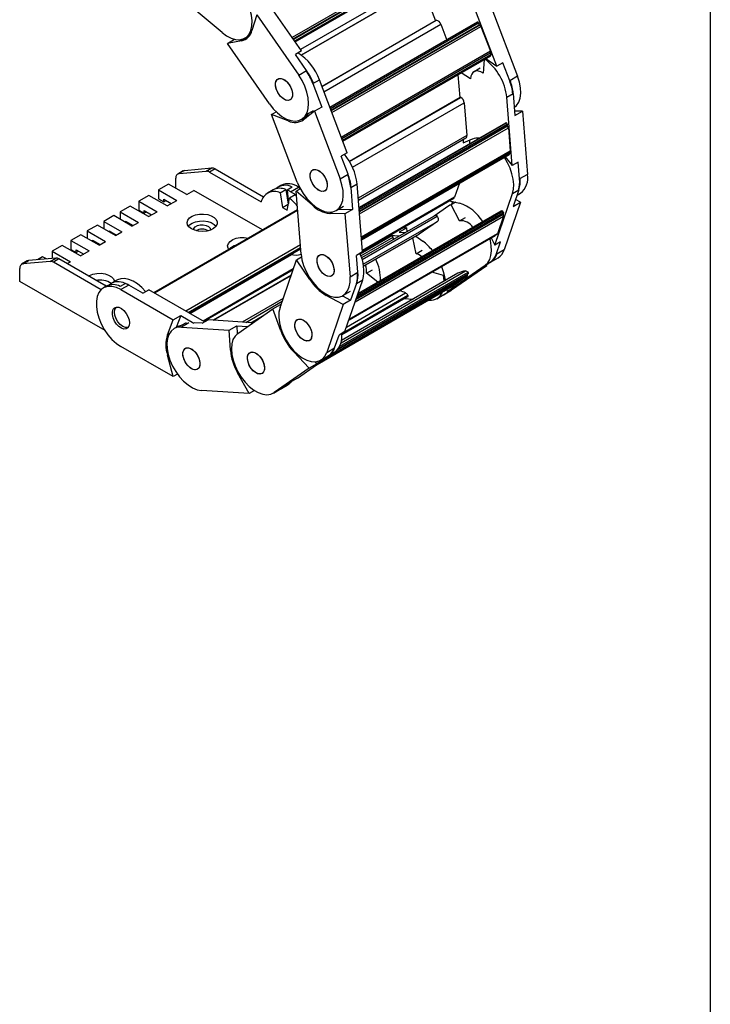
# Model space of a CAD drawing. Header units: millimetres. Extents: x 19 to 819, y 19 to 629.
# Tile 5 of 8: x 751 to 819, y 349 to 446. Entities that reach past the tile are written whole.
import ezdxf

# ---------------------------------------------------------------- set-up
doc = ezdxf.new("R2010")
doc.units = ezdxf.units.MM
doc.header["$LTSCALE"] = 3
doc.layers.add('TEXT', color=140, linetype='Continuous', lineweight=25)

msp = doc.modelspace()

# ---------------------------------------------------------------- linework, layer by layer
for p, q in [((792.451, 453.119), (777.663, 444.582)), ((777.752, 444.454), (792.489, 452.961)), ((792.502, 452.894), (777.789, 444.4)), ((792.609, 452.74), (777.897, 444.246)), ((777.956, 444.161), (792.616, 452.625)), ((770.704, 445.081), (765.642, 449.329)), ((778.583, 443.26), (774.08, 449.731)), ((790.163, 450.132), (778.49, 443.394)), ((790.228, 449.581), (778.564, 442.847)), ((778.565, 442.846), (790.218, 449.573)), ((790.962, 448.658), (791.878, 446.255)), ((797.971, 441.736), (795.211, 448.974)), ((797.48, 447.437), (800.031, 440.744)), ((774.152, 446.849), (773.672, 445.275)), ((774.152, 446.849), (778.316, 440.866)), ((791.943, 446.293), (780.611, 439.75)), ((780.613, 439.745), (791.966, 446.299)), ((780.813, 439.221), (792.4, 445.91)), ((796.06, 446.109), (781.411, 437.652)), ((781.452, 437.544), (796.161, 446.035)), ((781.517, 437.372), (796.227, 445.863)), ((796.276, 445.812), (781.542, 437.306)), ((781.602, 437.15), (796.389, 445.687)), ((792.4, 445.91), (792.998, 444.341)), ((796.161, 446.035), (796.227, 445.863)), ((796.389, 445.687), (797.327, 443.225)), ((771.239, 444.012), (771.937, 444.416)), ((773.362, 444.685), (772.637, 444.267)), ((772.969, 444.529), (773.245, 444.688)), ((773.201, 444.663), (773.369, 444.694)), ((772.637, 444.267), (771.239, 444.012)), ((775.402, 438.029), (771.239, 444.012)), ((778.583, 443.26), (777.989, 442.918)), ((779.101, 441.319), (777.989, 442.918)), ((797.327, 443.225), (782.54, 434.689)), ((782.58, 434.585), (797.313, 443.09)), ((797.305, 443.035), (782.596, 434.543)), ((797.37, 442.862), (782.661, 434.371)), ((782.685, 434.309), (797.36, 442.78)), ((796.711, 442.406), (796.618, 441.069)), ((796.868, 442.496), (797.971, 441.736)), ((797.305, 443.035), (797.37, 442.862)), ((796.304, 441.549), (795.71, 441.206)), ((798.565, 442.079), (797.971, 441.736)), ((799.246, 440.291), (798.565, 442.079)), ((778.316, 440.866), (779.101, 441.319)), ((779.726, 440.035), (780.362, 440.402)), ((783.122, 433.164), (780.362, 440.402)), ((794.101, 440.899), (794.284, 438.63)), ((795.373, 440.509), (794.436, 441.092)), ((800.031, 440.744), (799.246, 440.291)), ((779.726, 440.035), (780.615, 437.701)), ((794.329, 438.656), (783.344, 432.314)), ((783.362, 432.285), (794.394, 438.653)), ((798.956, 438.661), (799.592, 439.028)), ((799.499, 431.895), (798.956, 438.661)), ((799.592, 439.028), (799.767, 436.847)), ((780.615, 437.701), (779.873, 437.273)), ((783.657, 431.724), (794.741, 438.123)), ((794.741, 438.123), (795.002, 434.876)), ((775.624, 436.956), (776.085, 437.223)), ((778.175, 430.263), (775.624, 436.956)), ((777.275, 436.32), (775.624, 436.956)), ((778.584, 436.46), (778.859, 436.619)), ((779.873, 437.273), (778.785, 436.433)), ((779.315, 437.084), (779.781, 437.354)), ((779.873, 437.273), (782.424, 430.58)), ((800.51, 437.276), (799.731, 437.295)), ((799.767, 436.847), (800.51, 437.276)), ((800.51, 437.276), (801.012, 431.02)), ((777.396, 436.39), (777.275, 436.32)), ((798.821, 436.105), (784.297, 427.72)), ((784.298, 427.701), (798.891, 436.125)), ((784.311, 427.542), (798.986, 436.014)), ((784.324, 427.381), (798.999, 435.853)), ((799.036, 435.787), (784.331, 427.298)), ((784.346, 427.105), (799.118, 435.632)), ((798.986, 436.014), (798.999, 435.853)), ((799.118, 435.632), (799.303, 433.331)), ((795.002, 434.876), (784.222, 428.653)), ((784.237, 428.472), (794.91, 434.633)), ((794.643, 434.153), (795.557, 434.529)), ((794.618, 434.465), (794.643, 434.153)), ((795.245, 434.4), (795.272, 434.056)), ((783.122, 433.164), (782.528, 432.821)), ((783.209, 431.033), (782.528, 432.821)), ((799.303, 433.331), (784.531, 424.804)), ((784.536, 424.743), (799.272, 433.25)), ((799.211, 433.209), (784.536, 424.738)), ((799.224, 433.048), (784.549, 424.576)), ((784.552, 424.54), (799.205, 432.999)), ((798.794, 432.762), (799.499, 431.895)), ((799.211, 433.215), (799.211, 433.209)), ((799.211, 433.209), (799.224, 433.048)), ((766.991, 431.413), (769.693, 431.654)), ((769.141, 431.336), (769.693, 431.654)), ((800.093, 432.238), (799.499, 431.895)), ((800.227, 430.567), (800.093, 432.238)), ((766.121, 429.645), (766.121, 430.642)), ((766.859, 431.372), (766.308, 431.054)), ((766.991, 431.413), (766.44, 431.094)), ((766.44, 431.094), (769.141, 431.336)), ((770.011, 431.569), (769.459, 431.251)), ((769.459, 431.251), (774.592, 428.287)), ((770.011, 431.569), (774.824, 428.791)), ((782.424, 430.58), (783.209, 431.033)), ((801.012, 431.02), (800.227, 430.567)), ((765.4, 430.062), (764.403, 429.486)), ((767.203, 429.021), (765.4, 430.062)), ((776.552, 429.927), (776.276, 429.768)), ((777.67, 429.762), (777.161, 429.468)), ((777.492, 429.303), (778.277, 429.756)), ((778.277, 429.756), (778.448, 429.657)), ((783.47, 429.721), (784.107, 430.089)), ((783.47, 429.721), (783.645, 427.54)), ((784.65, 423.323), (784.107, 430.089)), ((794.258, 430.143), (793.778, 428.747)), ((763.449, 428.935), (762.452, 428.359)), ((765.252, 427.894), (763.449, 428.935)), ((764.403, 429.486), (766.206, 428.445)), ((764.403, 429.486), (764.403, 428.604)), ((767.203, 429.021), (767.925, 429.437)), ((774.732, 425.507), (767.925, 429.437)), ((775.767, 429.474), (775.215, 429.155)), ((776.485, 429.198), (777.036, 429.516)), ((776.485, 429.198), (776.702, 427.751)), ((777.036, 429.516), (777.253, 428.069)), ((777.161, 429.468), (777.308, 428.146)), ((777.179, 427.475), (777.407, 428.663)), ((777.958, 428.982), (777.407, 428.663)), ((778.079, 428.964), (777.492, 429.303)), ((777.958, 428.982), (778.087, 428.875)), ((778.047, 429.37), (778.47, 429.614)), ((778.549, 423.114), (778.047, 429.37)), ((779.667, 427.952), (778.047, 429.37)), ((793.778, 428.747), (784.638, 423.471)), ((797.755, 423.996), (799.521, 429.13)), ((799.521, 429.13), (800.157, 429.497)), ((800.157, 429.497), (799.588, 427.842)), ((799.976, 428.969), (800.309, 429.161)), ((761.603, 427.869), (760.606, 427.294)), ((763.406, 426.829), (761.603, 427.869)), ((762.452, 428.359), (764.255, 427.318)), ((762.452, 428.359), (762.452, 427.477)), ((764.403, 428.604), (764.934, 428.298)), ((764.934, 428.567), (765.676, 428.139)), ((764.934, 428.298), (764.934, 428.567)), ((764.934, 428.298), (765.167, 428.433)), ((765.252, 427.894), (766.206, 428.445)), ((776.702, 427.751), (777.253, 428.069)), ((776.702, 427.751), (777.179, 427.475)), ((777.253, 428.069), (777.289, 428.048)), ((779.746, 427.998), (779.667, 427.952)), ((782.025, 427.434), (782.767, 427.862)), ((784.642, 423.418), (793.701, 428.647)), ((793.197, 427.887), (791.747, 426.879)), ((793.856, 428.272), (793.278, 427.939)), ((793.282, 428.405), (794.276, 428.175)), ((793.875, 428.268), (793.435, 428.014)), ((794.26, 426.403), (793.435, 428.014)), ((793.565, 428.34), (793.463, 428.046)), ((800.331, 428.271), (798.698, 423.524)), ((799.588, 427.842), (800.331, 428.271)), ((800.331, 428.271), (799.829, 428.543)), ((759.97, 426.927), (758.973, 426.351)), ((761.773, 425.886), (759.97, 426.927)), ((760.606, 427.294), (762.409, 426.253)), ((760.606, 427.294), (760.606, 426.559)), ((762.452, 427.477), (762.982, 427.171)), ((762.982, 427.441), (763.724, 427.012)), ((762.982, 427.171), (762.982, 427.441)), ((762.982, 427.171), (763.215, 427.306)), ((763.406, 426.829), (764.255, 427.318)), ((778.196, 427.507), (763.956, 419.287)), ((764, 419.261), (778.2, 427.459)), ((781.393, 427.149), (781.646, 427.295)), ((782.903, 427.111), (781.393, 427.149)), ((782.269, 427.575), (783.645, 427.54)), ((783.645, 427.54), (782.903, 427.111)), ((782.903, 427.111), (783.405, 420.856)), ((783.924, 418.384), (798.64, 426.879)), ((798.602, 427.038), (784.001, 418.609)), ((784.035, 418.707), (798.584, 427.106)), ((784.077, 418.83), (798.626, 427.228)), ((784.151, 419.045), (798.56, 427.363)), ((798.363, 427.37), (784.203, 419.196)), ((791.904, 426.97), (784.556, 422.728)), ((784.601, 422.589), (792.05, 426.889)), ((794.26, 426.403), (794.854, 426.746)), ((798.64, 426.879), (798.039, 425.133)), ((798.626, 427.228), (798.584, 427.106)), ((758.336, 425.984), (757.339, 425.408)), ((760.139, 424.943), (758.336, 425.984)), ((758.973, 426.351), (760.776, 425.31)), ((758.973, 426.351), (758.973, 425.616)), ((761.136, 426.375), (761.879, 425.947)), ((761.136, 426.253), (761.136, 426.375)), ((761.264, 426.179), (761.37, 426.241)), ((761.773, 425.886), (762.409, 426.253)), ((784.72, 422.113), (792.072, 426.358)), ((789.035, 425.731), (788.293, 425.303)), ((788.69, 425.754), (789.035, 425.731)), ((789.058, 425.327), (789.035, 425.731)), ((792.072, 426.358), (790.261, 425.099)), ((756.703, 425.041), (755.706, 424.465)), ((758.506, 424), (756.703, 425.041)), ((757.339, 425.408), (759.142, 424.367)), ((757.339, 425.408), (757.339, 424.673)), ((759.503, 425.432), (760.245, 425.004)), ((759.503, 425.31), (759.503, 425.432)), ((759.63, 425.236), (759.736, 425.298)), ((760.139, 424.943), (760.776, 425.31)), ((783.298, 416.565), (797.836, 424.958)), ((797.852, 424.978), (783.303, 416.579)), ((783.316, 416.615), (798.013, 425.1)), ((798.039, 425.133), (783.324, 416.638)), ((787.54, 424.93), (784.408, 423.121)), ((784.48, 422.939), (787.68, 424.786)), ((790.261, 425.099), (784.753, 421.919)), ((784.753, 421.919), (790.251, 425.092)), ((787.29, 424.946), (787.54, 424.93)), ((788.306, 424.893), (787.311, 424.958)), ((788.293, 425.303), (788.942, 425.26)), ((789.923, 424.903), (790.618, 424.4)), ((790.261, 425.099), (790.251, 425.092)), ((797.864, 425.014), (797.852, 424.978)), ((754.857, 423.975), (753.86, 423.4)), ((756.66, 422.934), (754.857, 423.975)), ((755.706, 424.465), (757.509, 423.424)), ((755.706, 424.465), (755.706, 423.583)), ((757.87, 424.489), (758.612, 424.061)), ((757.87, 424.367), (757.87, 424.489)), ((757.997, 424.294), (758.103, 424.355)), ((758.506, 424), (759.142, 424.367)), ((778.477, 424.018), (767.119, 417.461)), ((767.331, 417.339), (778.495, 423.784)), ((789.978, 423.148), (789.632, 424.735)), ((797.417, 424.716), (797.755, 423.996)), ((798.349, 424.339), (797.755, 423.996)), ((797.913, 423.071), (798.349, 424.339)), ((752.906, 422.849), (752.392, 422.552)), ((753.281, 422.632), (752.906, 422.849)), ((753.86, 423.4), (755.663, 422.359)), ((753.86, 423.4), (753.86, 422.684)), ((755.706, 423.583), (756.236, 423.277)), ((756.236, 423.546), (756.979, 423.118)), ((756.236, 423.277), (756.236, 423.546)), ((756.236, 423.277), (756.47, 423.412)), ((756.66, 422.934), (757.509, 423.424)), ((767.462, 417.262), (778.507, 423.638)), ((767.503, 417.239), (777.608, 423.073)), ((778.092, 422.553), (778.582, 422.835)), ((778.485, 423.096), (778.554, 423.056)), ((778.58, 422.843), (778.563, 422.824)), ((784.65, 423.323), (784.056, 422.98)), ((784.19, 421.309), (784.056, 422.98)), ((789.978, 423.148), (790.572, 423.491)), ((798.698, 423.524), (797.913, 423.071)), ((751.374, 422.432), (750.822, 422.114)), ((750.954, 422.155), (751.506, 422.473)), ((753.656, 422.396), (750.954, 422.155)), ((754.207, 422.715), (751.506, 422.473)), ((753.656, 422.396), (754.207, 422.715)), ((754.525, 422.629), (753.974, 422.311)), ((758.705, 419.579), (753.974, 422.311)), ((759.218, 419.92), (754.525, 422.629)), ((755.329, 422.166), (755.663, 422.359)), ((776.459, 417.806), (778.092, 422.553)), ((779.405, 420.596), (778.092, 422.553)), ((793.037, 419.392), (796.81, 422.015)), ((796.972, 421.965), (793.484, 419.54)), ((797.446, 422.382), (796.23, 421.537)), ((796.23, 421.537), (796.972, 421.965)), ((796.81, 422.015), (797.446, 422.382)), ((796.972, 421.965), (796.922, 422.018)), ((797.406, 422.355), (798.107, 422.759)), ((750.636, 420.411), (750.636, 421.702)), ((777.779, 421.641), (768.828, 416.474)), ((777.749, 421.555), (768.888, 416.44)), ((777.564, 421.015), (769.843, 416.558)), ((769.861, 416.557), (777.559, 421.001)), ((781.424, 413.069), (795.036, 420.928)), ((795.05, 421.062), (782.167, 413.625)), ((782.254, 413.733), (795.053, 421.122)), ((782.267, 413.751), (795.143, 421.184)), ((782.397, 413.976), (795.116, 421.319)), ((782.516, 414.311), (794.866, 421.44)), ((794.115, 421.209), (782.562, 414.54)), ((783.405, 420.856), (784.19, 421.309)), ((785.037, 421.213), (785.631, 421.556)), ((786.168, 420.33), (785.037, 421.213)), ((792.667, 420.989), (791.535, 421.32)), ((792.667, 420.989), (792.745, 421.035)), ((792.771, 420.901), (792.846, 420.477)), ((795.036, 420.928), (793.753, 420.036)), ((795.143, 421.184), (795.053, 421.122)), ((759.099, 415.526), (750.636, 420.411)), ((759.221, 419.922), (758.945, 419.763)), ((760.281, 420.534), (759.73, 420.216)), ((761.124, 420.21), (760.615, 419.916)), ((761.455, 420.045), (760.67, 419.592)), ((762.841, 419.245), (761.455, 420.045)), ((779.473, 420.635), (779.405, 420.596)), ((780.139, 412.176), (793.75, 420.034)), ((793.753, 420.036), (780.141, 412.177)), ((782.906, 415.424), (784.672, 420.558)), ((784.035, 420.19), (783.466, 418.535)), ((784.035, 420.19), (784.672, 420.558)), ((793.75, 420.034), (793.753, 420.036)), ((760.67, 419.592), (765.86, 416.595)), ((762.841, 419.245), (763.435, 419.587)), ((768.976, 416.389), (763.435, 419.587)), ((781.051, 419.016), (781.152, 419.074)), ((782.724, 418.107), (781.051, 419.016)), ((782.583, 415.237), (789.151, 419.028)), ((782.59, 415.132), (789.153, 418.921)), ((782.66, 418.974), (783.466, 418.535)), ((782.702, 418.997), (783.445, 419.425)), ((783.064, 415.884), (788.915, 419.261)), ((792.024, 418.693), (792.66, 419.06)), ((792.618, 419.035), (793.403, 419.489)), ((792.618, 419.035), (792.699, 419.087)), ((792.66, 419.06), (792.742, 419.112)), ((792.699, 419.087), (793.631, 419.735)), ((793.484, 419.54), (792.699, 419.087)), ((793, 419.601), (793.037, 419.392)), ((793.631, 419.735), (793.037, 419.392)), ((793.403, 419.489), (793.484, 419.54)), ((776.772, 418.713), (772.712, 416.369)), ((773.06, 416.346), (776.675, 418.433)), ((775.752, 417.673), (776.495, 418.102)), ((776.495, 418.102), (776.582, 418.162)), ((776.495, 418.102), (776.529, 418.007)), ((782.724, 418.107), (781.091, 413.36)), ((782.59, 415.128), (788.957, 418.804)), ((783.466, 418.535), (782.724, 418.107)), ((788.776, 418.7), (789.666, 418.641)), ((791.166, 418.542), (791.287, 418.534)), ((765.86, 416.595), (766.603, 417.024)), ((766.603, 417.024), (766.145, 415.837)), ((766.603, 417.024), (767.896, 416.277)), ((772.264, 415.248), (775.752, 417.673)), ((773.577, 416.312), (774.861, 417.054)), ((776.532, 415.513), (775.752, 417.673)), ((765.288, 415.11), (765.86, 416.595)), ((767.132, 416.299), (766.665, 416.03)), ((767.425, 416.308), (766.682, 415.88)), ((768.735, 416.249), (767.939, 416.302)), ((768.735, 416.249), (769.329, 416.592)), ((773.776, 416.299), (769.329, 416.592)), ((771.428, 415.567), (772.171, 415.996)), ((772.171, 415.996), (773.238, 415.925)), ((772.171, 415.996), (772.215, 415.212)), ((773.747, 416.301), (773.935, 416.409)), ((765.465, 415.212), (765.288, 415.11)), ((766.221, 415.881), (765.945, 415.721)), ((766.682, 415.88), (771.428, 415.567)), ((771.542, 413.574), (771.428, 415.567)), ((776.603, 415.554), (776.532, 415.513)), ((781.876, 413.813), (782.312, 415.081)), ((782.906, 415.424), (782.312, 415.081)), ((765.86, 410.961), (760.67, 413.958)), ((765.288, 413.108), (765.363, 413.151)), ((765.86, 410.961), (765.288, 413.108)), ((771.633, 413.626), (771.542, 413.574)), ((777.816, 413.426), (777.89, 413.469)), ((779.365, 411.801), (777.816, 413.426)), ((778.188, 410.82), (781.961, 413.443)), ((781.324, 413.075), (780.108, 412.23)), ((781.091, 413.36), (781.876, 413.813)), ((781.324, 413.075), (781.961, 413.443)), ((780.108, 412.23), (779.365, 411.801)), ((779.913, 412.434), (780.108, 412.23)), ((780.5, 412.595), (781.242, 413.023)), ((766.289, 411.209), (765.86, 410.961)), ((772.244, 411.337), (772.311, 411.376)), ((773.404, 409.275), (772.244, 411.337)), ((779.365, 411.801), (775.877, 409.376)), ((776.538, 409.753), (777.174, 410.12)), ((776.662, 409.829), (777.594, 410.477)), ((778.188, 410.82), (777.594, 410.477)), ((773.404, 409.275), (768.658, 409.588)), ((773.932, 409.58), (773.404, 409.275)), ((775.796, 409.324), (776.58, 409.777)), ((775.877, 409.376), (776.662, 409.829)), ((776.62, 409.805), (776.538, 409.753)), ((776.58, 409.777), (776.662, 409.829))]:
    msp.add_line(p, q)
at = {"flags": 128}
for points in [[(770.704, 445.081), (771.151, 444.756), (771.6, 444.524), (772.037, 444.395), (772.448, 444.372), (772.817, 444.456), (773.133, 444.644), (773.384, 444.93), (773.563, 445.304), (773.663, 445.754), (773.68, 446.263), (773.614, 446.815), (773.468, 447.391), (773.246, 447.972), (772.955, 448.537), (772.607, 449.067), (772.212, 449.544), (771.784, 449.953)], [(791.943, 446.293), (791.949, 446.295), (791.966, 446.299)], [(796.161, 446.035), (796.151, 446.055), (796.139, 446.074), (796.125, 446.09), (796.11, 446.102), (796.094, 446.11), (796.079, 446.113), (796.066, 446.112), (796.06, 446.109)], [(773.245, 444.688), (773.281, 444.71), (773.512, 444.9)], [(797.36, 442.78), (797.363, 442.782), (797.372, 442.792), (797.377, 442.806), (797.379, 442.823), (797.376, 442.842), (797.37, 442.862)], [(775.402, 438.029), (775.786, 437.537), (776.207, 437.109), (776.65, 436.761), (777.1, 436.505), (777.542, 436.349), (777.961, 436.298), (778.342, 436.355), (778.673, 436.517), (778.942, 436.779), (779.14, 437.131), (779.26, 437.563), (779.298, 438.059), (779.254, 438.602), (779.128, 439.174), (778.924, 439.755), (778.65, 440.325), (778.316, 440.866)], [(776.178, 440.426), (776.358, 440.528), (776.582, 440.534), (776.831, 440.443), (777.082, 440.264), (777.313, 440.013), (777.504, 439.711), (777.638, 439.386), (777.702, 439.066), (777.692, 438.781), (777.607, 438.554), (777.456, 438.407), (777.252, 438.353), (777.013, 438.395), (776.76, 438.531), (776.516, 438.749), (776.303, 439.029), (776.138, 439.346), (776.038, 439.672), (776.011, 439.978), (776.059, 440.237), (776.178, 440.426)], [(776.442, 440.542), (776.678, 440.51), (776.93, 440.383), (777.177, 440.173), (777.394, 439.899), (777.565, 439.584), (777.672, 439.258), (777.707, 438.948), (777.667, 438.683), (777.555, 438.486), (777.381, 438.374), (777.161, 438.358), (776.914, 438.438), (776.662, 438.608), (776.427, 438.853), (776.231, 439.151), (776.091, 439.475), (776.019, 439.796), (776.021, 440.087), (776.098, 440.321), (776.242, 440.477), (776.442, 440.542)], [(796.618, 441.069), (796.385, 441.197), (796.159, 441.268), (795.947, 441.28), (795.759, 441.231), (795.602, 441.124), (795.483, 440.964), (795.405, 440.756), (795.373, 440.509)], [(799.704, 437.643), (799.927, 437.841), (800.144, 438.171), (800.285, 438.584), (800.344, 439.065), (800.321, 439.597), (800.215, 440.163), (800.031, 440.744)], [(778.859, 436.619), (779.085, 436.789), (779.315, 437.084)], [(799.521, 429.13), (799.619, 429.551), (799.644, 430.027), (799.594, 430.543), (799.473, 431.084), (799.282, 431.633), (799.028, 432.174), (798.718, 432.689), (798.704, 432.71)], [(766.859, 431.372), (766.922, 431.399), (766.991, 431.413)], [(780.218, 431.444), (780.47, 431.283), (780.708, 431.045), (780.909, 430.752), (781.056, 430.43), (781.136, 430.106), (781.141, 429.811), (781.072, 429.57), (780.934, 429.405), (780.74, 429.33), (780.507, 429.352), (780.255, 429.469), (780.007, 429.671), (779.786, 429.939), (779.609, 430.25), (779.495, 430.577), (779.451, 430.89), (779.484, 431.161), (779.588, 431.366), (779.756, 431.488), (779.972, 431.515), (780.218, 431.444)], [(779.883, 431.516), (780.119, 431.483), (780.371, 431.357), (780.617, 431.147), (780.835, 430.873), (781.005, 430.558), (781.113, 430.232), (781.148, 429.922), (781.108, 429.657), (780.996, 429.46), (780.822, 429.348), (780.602, 429.332), (780.355, 429.412), (780.103, 429.582), (779.868, 429.827), (779.672, 430.124), (779.532, 430.448), (779.46, 430.77), (779.462, 431.061), (779.539, 431.295), (779.683, 431.451), (779.883, 431.516)], [(778.175, 430.263), (778.432, 429.688), (778.752, 429.138), (779.125, 428.631), (779.538, 428.186), (779.976, 427.816), (780.426, 427.535), (780.872, 427.353), (781.298, 427.275), (781.69, 427.304), (782.035, 427.44), (782.32, 427.676), (782.537, 428.007), (782.678, 428.419), (782.737, 428.9), (782.714, 429.433), (782.608, 429.999), (782.424, 430.58)], [(777.299, 428.104), (777.286, 428.097), (777.251, 428.079)], [(767.67, 425.616), (767.423, 425.804), (767.273, 426.023), (767.232, 426.258), (767.301, 426.49), (767.476, 426.703), (767.745, 426.881), (768.086, 427.01), (768.476, 427.082), (768.884, 427.09), (769.281, 427.034), (769.637, 426.918), (769.926, 426.752), (770.126, 426.546), (770.223, 426.317), (770.209, 426.081), (770.085, 425.857), (769.861, 425.659), (769.553, 425.504), (769.184, 425.403), (768.782, 425.363), (768.376, 425.387), (767.996, 425.474), (767.67, 425.616)], [(791.904, 426.97), (791.916, 426.975), (791.933, 426.977), (791.953, 426.973), (791.974, 426.965), (791.994, 426.952), (792.014, 426.934), (792.033, 426.913), (792.05, 426.889)], [(792.05, 426.889), (792.092, 426.812), (792.124, 426.731), (792.145, 426.651), (792.154, 426.575), (792.151, 426.505), (792.136, 426.444), (792.109, 426.394), (792.072, 426.358)], [(767.353, 425.886), (767.476, 426.018), (767.745, 426.195), (768.086, 426.325), (768.476, 426.396), (768.884, 426.404), (769.281, 426.348), (769.637, 426.233), (769.926, 426.066), (770.108, 425.886)], [(767.893, 425.51), (767.913, 425.654), (768.038, 425.817), (768.256, 425.943), (768.538, 426.015), (768.847, 426.023), (769.139, 425.966), (769.377, 425.852), (769.527, 425.697), (769.57, 425.52), (769.569, 425.51)], [(771.384, 423.559), (771.304, 423.697), (771.262, 423.931), (771.332, 424.164), (771.507, 424.377), (771.775, 424.554), (772.117, 424.684), (772.506, 424.755), (772.915, 424.763), (773.311, 424.707), (773.336, 424.702)], [(797.836, 424.958), (797.845, 424.965), (797.852, 424.978)], [(796.81, 422.015), (797.067, 422.257), (797.262, 422.582), (797.387, 422.978), (797.441, 423.434), (797.42, 423.937), (797.326, 424.47), (797.273, 424.673)], [(778.549, 423.114), (778.634, 422.554), (778.798, 421.975), (779.037, 421.397), (779.342, 420.838), (779.702, 420.319), (780.106, 419.856), (780.54, 419.466), (780.988, 419.161), (781.436, 418.953), (781.869, 418.848), (782.271, 418.85), (782.629, 418.958), (782.931, 419.17), (783.166, 419.477), (783.327, 419.87), (783.407, 420.335), (783.405, 420.856)], [(780.895, 423.007), (781.148, 422.846), (781.385, 422.608), (781.586, 422.315), (781.733, 421.993), (781.813, 421.67), (781.819, 421.374), (781.75, 421.133), (781.612, 420.968), (781.418, 420.893), (781.184, 420.915), (780.933, 421.032), (780.685, 421.234), (780.463, 421.502), (780.287, 421.814), (780.172, 422.14), (780.129, 422.453), (780.161, 422.724), (780.266, 422.929), (780.434, 423.051), (780.65, 423.078), (780.895, 423.007)], [(781.244, 422.761), (781.47, 422.498), (781.652, 422.19), (781.773, 421.864), (781.825, 421.548), (781.8, 421.272), (781.703, 421.058), (781.541, 420.927), (781.329, 420.89), (781.086, 420.95), (780.833, 421.102), (780.593, 421.333), (780.387, 421.621), (780.234, 421.942), (780.146, 422.266), (780.133, 422.566), (780.194, 422.814), (780.325, 422.988), (780.514, 423.073), (780.744, 423.061), (780.995, 422.954), (781.244, 422.761)], [(751.506, 422.473), (751.436, 422.46), (751.374, 422.432)], [(792.495, 421.874), (792.657, 421.393), (792.771, 420.901)], [(757.451, 420.941), (757.563, 421.003), (757.904, 421.132), (758.294, 421.204), (758.702, 421.212), (759.099, 421.156), (759.455, 421.04), (759.744, 420.874), (759.944, 420.668), (760.041, 420.439), (760.046, 420.398)], [(792.735, 420.413), (792.733, 420.466), (792.667, 420.989)], [(795.143, 421.184), (795.152, 421.194), (795.158, 421.208), (795.16, 421.225), (795.158, 421.244), (795.152, 421.264), (795.143, 421.284), (795.131, 421.303), (795.116, 421.319)], [(760.67, 419.592), (760.221, 419.803), (759.788, 419.91), (759.385, 419.911), (759.026, 419.805), (758.723, 419.596), (758.486, 419.291), (758.323, 418.9), (758.241, 418.437), (758.241, 417.917), (758.323, 417.358), (758.486, 416.78), (758.723, 416.201), (759.026, 415.642), (759.385, 415.121), (759.788, 414.657), (760.221, 414.264), (760.67, 413.958)], [(761.455, 420.045), (761.326, 420.115), (760.898, 420.292), (760.487, 420.373), (760.106, 420.354), (759.768, 420.237), (759.494, 420.036)], [(763.122, 419.407), (762.733, 419.816), (762.31, 420.166), (761.878, 420.434), (761.449, 420.61), (761.038, 420.691), (760.658, 420.672), (760.32, 420.556), (760.281, 420.534)], [(789.153, 418.921), (789.159, 418.925), (789.167, 418.936), (789.171, 418.951), (789.172, 418.969), (789.169, 418.988), (789.162, 419.009), (789.151, 419.028)], [(788.957, 418.804), (788.964, 418.809), (788.971, 418.816)], [(761.518, 416.285), (761.481, 416.018), (761.371, 415.818), (761.199, 415.703), (760.98, 415.684), (760.733, 415.761), (760.481, 415.929), (760.245, 416.171), (760.048, 416.467), (759.905, 416.791), (759.831, 417.113), (759.831, 417.405), (759.905, 417.641), (760.048, 417.8), (760.245, 417.868), (760.481, 417.839), (760.733, 417.715), (760.98, 417.508), (761.199, 417.235), (761.371, 416.922), (761.481, 416.596), (761.518, 416.285)], [(761.395, 415.847), (761.347, 415.831), (761.116, 415.829), (760.861, 415.93), (760.605, 416.124), (760.374, 416.393), (760.191, 416.71), (760.074, 417.044), (760.033, 417.363), (760.074, 417.634), (760.191, 417.833), (760.229, 417.867)], [(776.459, 417.806), (776.358, 417.358), (776.339, 416.85), (776.402, 416.298), (776.547, 415.722), (776.767, 415.142), (777.056, 414.576), (777.403, 414.045), (777.797, 413.566), (778.225, 413.156), (778.671, 412.828), (779.12, 412.595), (779.558, 412.463), (779.969, 412.437), (780.34, 412.518), (780.657, 412.704), (780.91, 412.988), (781.091, 413.36)], [(766.665, 416.03), (766.316, 415.93), (766.221, 415.881)], [(779.345, 415.979), (779.505, 415.66), (779.6, 415.335), (779.622, 415.031), (779.568, 414.777), (779.444, 414.594), (779.261, 414.499), (779.034, 414.5), (778.785, 414.597), (778.534, 414.782), (778.305, 415.038), (778.118, 415.343), (777.989, 415.669), (777.93, 415.987), (777.946, 416.269), (778.036, 416.49), (778.191, 416.631), (778.399, 416.678), (778.639, 416.628), (778.892, 416.485), (779.135, 416.262), (779.345, 415.979)], [(779.042, 416.359), (779.268, 416.096), (779.449, 415.788), (779.571, 415.462), (779.622, 415.146), (779.598, 414.87), (779.501, 414.656), (779.339, 414.525), (779.127, 414.488), (778.884, 414.548), (778.631, 414.7), (778.391, 414.93), (778.185, 415.219), (778.032, 415.54), (777.944, 415.864), (777.93, 416.164), (777.992, 416.412), (778.123, 416.586), (778.312, 416.671), (778.542, 416.659), (778.793, 416.552), (779.042, 416.359)], [(766.682, 415.88), (766.289, 415.853), (765.943, 415.72), (765.656, 415.486), (765.437, 415.157), (765.295, 414.747), (765.233, 414.267), (765.254, 413.736), (765.358, 413.17), (765.54, 412.59), (765.795, 412.014), (766.114, 411.463), (766.485, 410.955), (766.897, 410.508), (767.336, 410.136), (767.785, 409.853), (768.231, 409.668), (768.658, 409.588)], [(772.264, 415.248), (771.994, 414.989), (771.794, 414.638), (771.672, 414.208), (771.631, 413.714), (771.674, 413.172), (771.798, 412.601), (772, 412.019), (772.272, 411.448), (772.605, 410.906), (772.988, 410.412), (773.408, 409.983), (773.851, 409.633), (774.301, 409.375), (774.744, 409.216), (775.163, 409.163), (775.545, 409.217), (775.877, 409.376)], [(768.446, 412.682), (768.513, 412.362), (768.505, 412.075), (768.422, 411.846), (768.273, 411.696), (768.071, 411.639), (767.832, 411.678), (767.58, 411.811), (767.335, 412.027), (767.12, 412.305), (766.954, 412.621), (766.852, 412.947), (766.822, 413.254), (766.868, 413.515), (766.985, 413.707), (767.162, 413.812), (767.385, 413.821), (767.634, 413.734), (767.885, 413.557), (768.118, 413.308), (768.31, 413.007), (768.446, 412.682)], [(768.519, 412.244), (768.481, 411.977), (768.371, 411.777), (768.199, 411.662), (767.98, 411.643), (767.733, 411.72), (767.481, 411.887), (767.246, 412.13), (767.048, 412.426), (766.906, 412.75), (766.831, 413.072), (766.831, 413.364), (766.906, 413.6), (767.048, 413.759), (767.246, 413.827), (767.481, 413.798), (767.733, 413.674), (767.98, 413.467), (768.199, 413.194), (768.371, 412.881), (768.481, 412.554), (768.519, 412.244)], [(774.847, 412.261), (774.913, 411.941), (774.905, 411.653), (774.823, 411.425), (774.674, 411.275), (774.471, 411.217), (774.233, 411.257), (773.98, 411.39), (773.736, 411.605), (773.521, 411.883), (773.355, 412.2), (773.252, 412.526), (773.223, 412.833), (773.268, 413.094), (773.385, 413.285), (773.563, 413.39), (773.786, 413.4), (774.034, 413.312), (774.286, 413.136), (774.518, 412.886), (774.711, 412.586), (774.847, 412.261)], [(774.641, 412.709), (774.801, 412.39), (774.896, 412.064), (774.918, 411.761), (774.864, 411.506), (774.74, 411.323), (774.556, 411.228), (774.33, 411.229), (774.08, 411.327), (773.83, 411.512), (773.601, 411.768), (773.413, 412.072), (773.284, 412.398), (773.225, 412.716), (773.241, 412.998), (773.331, 413.22), (773.487, 413.36), (773.694, 413.408), (773.935, 413.358), (774.188, 413.215), (774.43, 412.992), (774.641, 412.709)], [(777.174, 410.12), (777.42, 410.31), (777.524, 410.429)]]:
    msp.add_lwpolyline(points, dxfattribs=at)
for centre, radius, start, end in [((791.88, 445.768), 0.539, 15.30729, 80.79456), ((772.362, 445.585), 1.346, 281.77096, 346.69906), ((796.304, 445.888), 0.081, 197.87107, 250.0304), ((796.187, 445.618), 0.213, 18.75913, 65.31964), ((775.539, 438.726), 5.107, 19.16128, 58.09694), ((793.536, 438.064), 5.452, 6.28698, 53.48468), ((797.344, 443.058), 0.0454, 137.95349, 210.74778), ((797.227, 443.167), 0.116, 318.36803, 29.90172), ((774.206, 437.918), 5.912, 20.98351, 34.83944), ((774.272, 437.955), 5.885, 20.95234, 34.87061), ((794.938, 438.596), 4.63, 5.05739, 21.4823), ((794.824, 438.583), 4.789, 5.33169, 21.208), ((794.359, 438.594), 0.0686, 59.98145, 116.3454), ((794.059, 438.055), 0.685, 5.64122, 60.7851), ((778.746, 437.987), 1.383, 273.84499, 282.74074), ((777.932, 437.692), 1.521, 244.40101, 304.12004), ((798.9, 435.966), 0.16, 93.07694, 119.6539), ((798.867, 436.009), 0.119, 2.1903, 78.20382), ((799.093, 435.863), 0.095, 186.32735, 232.96899), ((798.88, 435.605), 0.24, 6.46598, 49.35548), ((794.77, 434.825), 0.237, 306.11462, 12.44065), ((796.08, 433.172), 1.454, 83.54227, 111.07968), ((778.67, 429.484), 5.47, 6.34793, 40.11749), ((799.177, 433.038), 0.0478, 306.44316, 12.1121), ((799.223, 433.315), 0.081, 307.04829, 11.50698), ((769.716, 431.102), 0.552, 57.65072, 92.35776), ((766.512, 430.705), 0.396, 100.54678, 189.25188), ((769.164, 430.784), 0.552, 57.65072, 92.35776), ((778.702, 429.276), 4.789, 5.33169, 21.208), ((778.901, 429.338), 4.63, 5.05739, 21.4823), ((799.155, 430.66), 1.892, 307.58939, 10.96588), ((776.447, 428.146), 1.492, 66.72825, 117.11126), ((776.982, 428.488), 1.448, 61.61411, 130.55081), ((777.273, 428.419), 1.672, 53.124, 115.56554), ((797.6, 430.284), 2.642, 342.12345, 6.14381), ((797.485, 430.325), 2.798, 342.80042, 5.46684), ((775.903, 427.985), 1.345, 64.38083, 167.00139), ((776.023, 426.772), 2.926, 59.87622, 67.11333), ((774.227, 424.76), 5.035, 38.54069, 50.83415), ((793.61, 428.796), 0.174, 301.13575, 343.49812), ((781.674, 430.01), 2.875, 225.7282, 264.394), ((793.856, 426.939), 1.155, 111.34105, 124.8022), ((792.848, 424.028), 4.386, 31.78711, 70.99747), ((798.455, 427.185), 0.206, 59.4152, 116.36483), ((798.5, 427.25), 0.127, 350.16668, 62.20698), ((798.662, 427.091), 0.0797, 168.87028, 221.64951), ((798.451, 426.918), 0.193, 348.28956, 38.24841), ((794.456, 425.109), 1.308, 30.18208, 98.59487), ((768.731, 424.334), 1.258, 61.1473, 118.8527), ((787.491, 424.741), 0.195, 13.51246, 75.17675), ((787.245, 424.63), 0.462, 349.0315, 19.74483), ((797.982, 425.151), 0.0593, 301.56746, 343.06641), ((772.452, 422.598), 1.439, 103.42343, 136.57119), ((787.616, 420.344), 5.046, 38.10827, 53.50533), ((778.002, 424.514), 1.496, 252.29371, 291.40404), ((780.89, 421.467), 3.89, 346.48729, 25.98019), ((789.572, 421.716), 1.489, 49.66209, 74.14637), ((796.619, 423.46), 1.351, 301.36486, 343.26901), ((796.59, 423.532), 1.433, 306.67421, 342.27006), ((797.409, 423.909), 1.345, 301.25508, 343.37879), ((751.026, 421.765), 0.396, 100.54678, 189.25188), ((753.678, 421.844), 0.552, 57.65072, 92.35776), ((754.23, 422.163), 0.552, 57.65072, 92.35776), ((783.243, 421.448), 1.809, 352.51549, 18.9145), ((781.749, 420.57), 4.681, 358.90671, 25.90819), ((781.363, 421.018), 2.798, 342.80042, 5.46684), ((781.563, 421.026), 2.642, 342.12345, 6.14381), ((795.005, 419.65), 1.796, 94.44567, 119.72469), ((794.841, 421.071), 0.37, 41.97863, 86.14687), ((794.95, 421.005), 0.116, 318.3639, 29.90086), ((795.091, 421.09), 0.0496, 140.03718, 213.91815), ((758.561, 418.341), 2.196, 58.24604, 99.41081), ((758.692, 419.245), 0.885, 51.29986, 76.58285), ((759.912, 418.546), 1.54, 62.83546, 116.67408), ((759.986, 417.514), 2.926, 59.87622, 67.11333), ((783.522, 423.238), 4.892, 212.6847, 239.65534), ((787.454, 416.101), 3.482, 65.19408, 75.41179), ((788.615, 418.719), 0.62, 29.92743, 61.01714), ((791.389, 419.797), 1.267, 265.39073, 339.62418), ((768.464, 414.109), 3.331, 162.50572, 197.49428), ((782.22, 417.574), 6.05, 199.91941, 223.28871), ((780.62, 414.913), 1.989, 312.35439, 9.38715), ((776.823, 414.004), 5.299, 184.65639, 210.20946), ((780.581, 414.202), 1.351, 301.36486, 343.26901), ((780.468, 414.225), 1.433, 306.67421, 342.27006)]:
    msp.add_arc(centre, radius, start, end)
at = {"layer": 'TEXT'}
msp.add_line((819.15, 628.65), (819.15, 19.05), dxfattribs=at)

doc.saveas('drawing.dxf')
